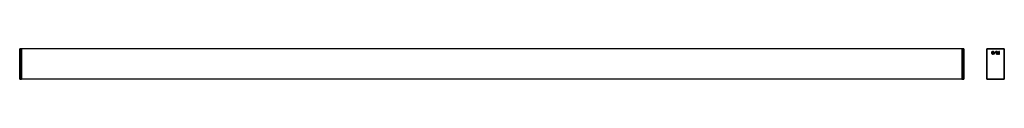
# Model space of a CAD drawing. Header units: millimetres. Extents: x -1792 to 723, y 402 to 479.
import ezdxf

# ---------------------------------------------------------------- set-up
doc = ezdxf.new("R2010")
doc.units = ezdxf.units.MM

msp = doc.modelspace()

# ---------------------------------------------------------------- linework, layer by layer
at = {"color": 7, "linetype": 'Continuous', "lineweight": 25}
for p, q in [((-1791.6, 402.3), (-1791.6, 479.2)), ((-1791.3, 479.2), (-1791.6, 479.2)), ((-1791.3, 479.5), (-1791.3, 479.2)), ((-1791.3, 479.5), (-1786.9, 479.5)), ((-1791.3, 479.2), (-1791.3, 402.3)), ((-1786.9, 479.2), (-1791.3, 479.2)), ((-1786.9, 479.2), (-1786.9, 479.5)), ((-1786.9, 402.3), (-1786.9, 479.2)), ((-1786.6, 479.2), (-1786.9, 479.2)), ((614.4, 479.5), (-1786.6, 479.5)), ((-1786.6, 479.5), (-1786.6, 479.2)), ((614.4, 479.2), (-1786.6, 479.2)), ((-1786.6, 479.2), (-1786.6, 402.3)), ((614.4, 479.5), (614.4, 479.2)), ((614.7, 479.2), (614.4, 479.2)), ((614.4, 479.2), (614.4, 402.3)), ((614.7, 479.5), (614.7, 479.2)), ((614.7, 479.5), (619.1, 479.5)), ((619.1, 479.2), (614.7, 479.2)), ((614.7, 479.2), (614.7, 402.3)), ((619.1, 479.2), (619.1, 479.5)), ((619.1, 402.3), (619.1, 479.2)), ((619.4, 479.2), (619.1, 479.2)), ((619.4, 479.2), (619.4, 402.3)), ((677.6, 402.3), (677.6, 479.2)), ((677.9, 479.2), (677.6, 479.2)), ((677.9, 479.5), (722.3, 479.5)), ((677.9, 479.5), (677.9, 479.2)), ((677.9, 479.2), (677.9, 402.3)), ((722.3, 479.2), (677.9, 479.2)), ((722.3, 479.5), (722.3, 479.2)), ((722.3, 402.3), (722.3, 479.2)), ((722.6, 479.2), (722.3, 479.2)), ((722.6, 479.2), (722.6, 402.3)), ((-1791.6, 471.6), (-1791.6, 471.6)), ((-1791.6, 467.6), (-1791.6, 467.6)), ((619.4, 471.6), (619.4, 471.6)), ((619.4, 467.6), (619.4, 467.6)), ((701.4, 472.9), (697.4, 466.5)), ((697.4, 466.5), (697.4, 466.2)), ((697.4, 466.2), (697.5, 466.1)), ((697.5, 466.1), (697.8, 466.1)), ((697.8, 466.1), (697.9, 466.2)), ((697.9, 466.2), (701.9, 472.6)), ((701.5, 473), (701.4, 472.9)), ((701.8, 473), (701.5, 473)), ((701.9, 472.9), (701.8, 473)), ((701.9, 472.6), (701.9, 472.9)), ((703.1, 472.9), (703, 472.7)), ((703, 472.7), (703, 466.2)), ((703, 466.2), (703.1, 466.1)), ((704.6, 472.9), (703.1, 472.9)), ((703.1, 466.1), (704.4, 466.1)), ((704.4, 466.1), (704.5, 466.2)), ((704.5, 466.2), (704.5, 469.7)), ((704.5, 469.7), (706, 466.2)), ((704.8, 472.8), (704.6, 472.9)), ((706.6, 468.2), (704.8, 472.8)), ((706, 466.2), (706.1, 466.1)), ((706.1, 466.1), (707.2, 466.1)), ((707.6, 470.5), (706.6, 468.2)), ((707.2, 466.1), (707.3, 466.2)), ((708.7, 472.9), (708.5, 472.8)), ((710.2, 472.9), (708.7, 472.9)), ((708.8, 469.7), (708.8, 466.2)), ((708.8, 466.2), (708.9, 466.1)), ((708.9, 466.1), (710.1, 466.1)), ((710.1, 466.1), (710.3, 466.2)), ((710.3, 472.7), (710.2, 472.9)), ((710.3, 466.2), (710.3, 472.7)), ((-1791.3, 402.3), (-1791.6, 402.3)), ((-1791.3, 402.3), (-1791.3, 402)), ((-1791.3, 402.3), (-1786.9, 402.3)), ((-1786.9, 402), (-1786.9, 402.3)), ((-1786.6, 402.3), (-1786.9, 402.3)), ((614.4, 402.3), (-1786.6, 402.3)), ((-1786.6, 402.3), (-1786.6, 402)), ((614.7, 402.3), (614.4, 402.3)), ((614.4, 402.3), (614.4, 402)), ((614.7, 402.3), (619.1, 402.3)), ((614.7, 402.3), (614.7, 402)), ((619.4, 402.3), (619.1, 402.3)), ((619.1, 402), (619.1, 402.3)), ((677.9, 402.3), (677.6, 402.3)), ((677.6, 402.3), (677.6, 402.3)), ((677.9, 402.3), (722.3, 402.3)), ((677.9, 402.3), (677.9, 402)), ((722.3, 402.3), (722.3, 402)), ((722.6, 402.3), (722.3, 402.3)), ((722.6, 402.3), (722.6, 402.3)), ((-1786.9, 402), (-1791.3, 402)), ((614.4, 402), (-1786.6, 402)), ((619.1, 402), (614.7, 402)), ((722.3, 402), (677.9, 402)), ((677.9, 402), (679.3, 402)), ((679.3, 402), (679.4, 402)), ((680.4, 402), (694.4, 402)), ((720.9, 402), (722.3, 402)), ((720.9, 402), (720.9, 402))]:
    msp.add_line(p, q, dxfattribs=at)
at = {"color": 7, "linetype": 'Continuous', "lineweight": 25, "flags": 128}
for points in [[(708.5, 472.8), (708, 471.5), (707.6, 470.5)], [(680.3, 402), (680.3, 402), (680.4, 402)], [(694.4, 402), (694.4, 402), (694.4, 402)]]:
    msp.add_lwpolyline(points, dxfattribs=at)
at = {"color": 7, "linetype": 'Continuous', "lineweight": 25}
for centre, start, end in [((-1791.3, 479.2), 90, 180), ((-1786.9, 479.2), 0, 90), ((614.7, 479.2), 90, 180), ((619.1, 479.2), 0, 90), ((677.9, 479.2), 90, 180), ((722.3, 479.2), 0, 90), ((-1791.3, 402.3), 180, 270), ((-1786.9, 402.3), 270, 0), ((614.7, 402.3), 180, 270), ((619.1, 402.3), 270, 0), ((677.9, 402.3), 180, 270), ((677.9, 402.3), 180, 270), ((722.3, 402.3), 270, 0), ((722.3, 402.3), 270, 360)]:
    msp.add_arc(centre, 0.3, start, end, dxfattribs=at)
for points, knots in [([(690.2, 470.9), (690, 470.5), (689.9, 470), (689.9, 469.6), (689.9, 469.1), (690, 468.6), (690.2, 468.2)], [0.7055556, 0.7055556, 0.7055556, 0.7055556, 1.0583333, 1.0583333, 1.0583333, 1.4111111, 1.4111111, 1.4111111, 1.4111111]), ([(691.6, 470.3), (691.5, 470.1), (691.4, 469.8), (691.4, 469.6), (691.4, 469.3), (691.5, 469), (691.6, 468.8)], [3.5277778, 3.5277778, 3.5277778, 3.5277778, 3.8805556, 3.8805556, 3.8805556, 4.2333333, 4.2333333, 4.2333333, 4.2333333]), ([(694.8, 472.8), (694.4, 473), (693.9, 473.1), (693.4, 473.1), (693, 473.1), (692.5, 473), (692.1, 472.8)], [4.9388889, 4.9388889, 4.9388889, 4.9388889, 5.2916667, 5.2916667, 5.2916667, 5.6444444, 5.6444444, 5.6444444, 5.6444444]), ([(692.1, 466.3), (692.5, 466.1), (693, 466), (693.4, 466), (693.9, 466), (694.4, 466.1), (694.8, 466.3)], [2.1166667, 2.1166667, 2.1166667, 2.1166667, 2.4694444, 2.4694444, 2.4694444, 2.8222222, 2.8222222, 2.8222222, 2.8222222]), ([(694.2, 471.4), (694, 471.5), (693.7, 471.6), (693.4, 471.6), (693.2, 471.6), (692.9, 471.5), (692.7, 471.4)], [4.9388889, 4.9388889, 4.9388889, 4.9388889, 5.2916667, 5.2916667, 5.2916667, 5.6444444, 5.6444444, 5.6444444, 5.6444444]), ([(692.7, 467.7), (692.9, 467.6), (693.2, 467.6), (693.4, 467.6), (693.7, 467.6), (694, 467.6), (694.2, 467.7)], [2.1166667, 2.1166667, 2.1166667, 2.1166667, 2.4694444, 2.4694444, 2.4694444, 2.8222222, 2.8222222, 2.8222222, 2.8222222]), ([(694.8, 466.3), (695.2, 466.5), (695.6, 466.8), (695.9, 467.1), (696.2, 467.4), (696.5, 467.8), (696.7, 468.2)], [2.8222222, 2.8222222, 2.8222222, 2.8222222, 3.175, 3.175, 3.175, 3.5277778, 3.5277778, 3.5277778, 3.5277778]), ([(695.3, 468.8), (695.4, 469), (695.4, 469.3), (695.4, 469.6), (695.4, 469.8), (695.4, 470.1), (695.3, 470.3)], [0.7055556, 0.7055556, 0.7055556, 0.7055556, 1.0583333, 1.0583333, 1.0583333, 1.4111111, 1.4111111, 1.4111111, 1.4111111]), ([(696.7, 468.2), (696.9, 468.6), (697, 469.1), (697, 469.6), (697, 470), (696.9, 470.5), (696.7, 470.9)], [3.5277778, 3.5277778, 3.5277778, 3.5277778, 3.8805556, 3.8805556, 3.8805556, 4.2333333, 4.2333333, 4.2333333, 4.2333333])]:
    msp.add_open_spline(points, degree=3, knots=knots, dxfattribs=at)
for points in [[(691, 472), (690.6, 471.7), (690.4, 471.4), (690.2, 470.9)], [(690.2, 468.2), (690.4, 467.8), (690.6, 467.4), (691, 467.1)], [(692.1, 472.8), (691.6, 472.6), (691.3, 472.4), (691, 472)], [(691, 467.1), (691.3, 466.8), (691.6, 466.5), (692.1, 466.3)], [(692, 471), (691.9, 470.8), (691.7, 470.6), (691.6, 470.3)], [(691.6, 468.8), (691.7, 468.5), (691.9, 468.3), (692, 468.1)], [(692.7, 471.4), (692.4, 471.3), (692.2, 471.1), (692, 471)], [(692, 468.1), (692.2, 468), (692.4, 467.8), (692.7, 467.7)], [(694.9, 471), (694.7, 471.1), (694.5, 471.3), (694.2, 471.4)], [(694.2, 467.7), (694.5, 467.8), (694.7, 468), (694.9, 468.1)], [(695.9, 472), (695.6, 472.4), (695.2, 472.6), (694.8, 472.8)], [(695.3, 470.3), (695.2, 470.6), (695, 470.8), (694.9, 471)], [(694.9, 468.1), (695, 468.3), (695.2, 468.5), (695.3, 468.8)], [(696.7, 470.9), (696.5, 471.4), (696.2, 471.7), (695.9, 472)], [(707.3, 466.2), (707.6, 466.8), (707.8, 467.4), (708.1, 468), (708.3, 468.5), (708.5, 469.1), (708.8, 469.7)]]:
    msp.add_open_spline(points, degree=3, dxfattribs=at)

doc.saveas('drawing.dxf')
